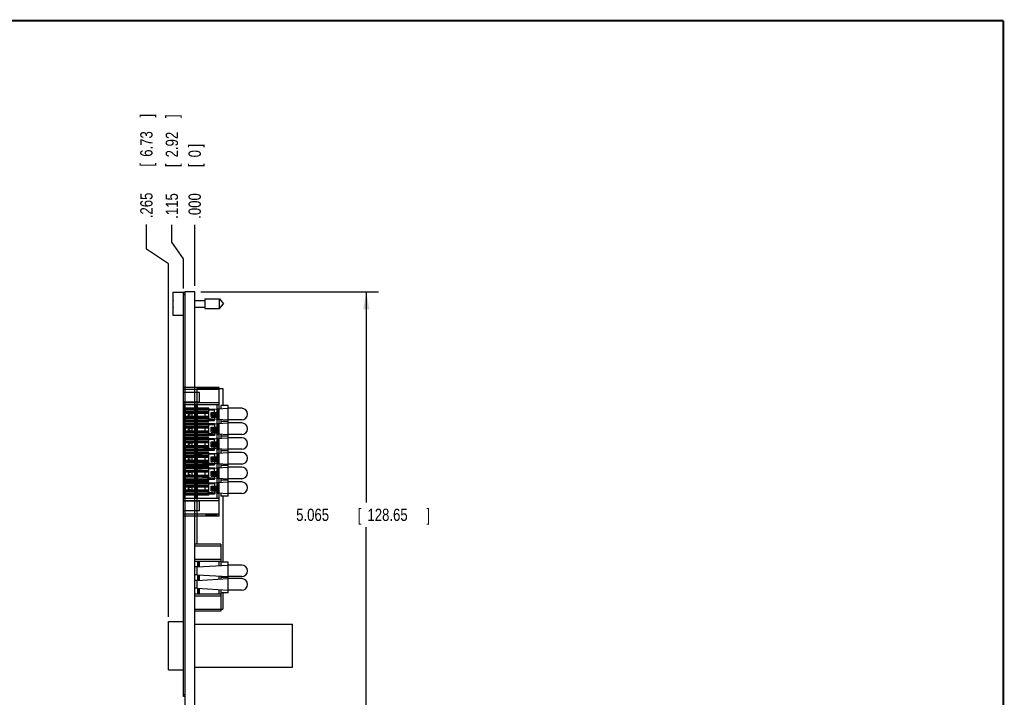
# Model space of a CAD drawing. Header units: inches. Extents: x 0.2 to 16.8, y 0.1 to 10.8.
# Tile 10 of 10: x 6.7 to 16.8, y 3.9 to 10.8. Entities that reach past the tile are written whole.
import ezdxf

# ---------------------------------------------------------------- set-up
doc = ezdxf.new("R2010")
doc.units = ezdxf.units.IN
doc.header["$LTSCALE"] = 0.935
doc.header["$MEASUREMENT"] = 0
doc.layers.get('0').update_dxf_attribs({"linetype": 'CONTINUOUS'})
doc.layers.add('DIMENSIONS', color=7, linetype='CONTINUOUS')
doc.styles.get("Standard").update_dxf_attribs({"font": 'txt', "width": 0.8})
doc.dimstyles.new('DIMSTYLE_1', dxfattribs={"dimtxt": 0.125, "dimasz": 0.18, "dimexe": 0.18, "dimexo": 0.0625, "dimgap": 0.09, "dimtad": 0, "dimtih": 1, "dimtoh": 1, "dimdec": 3, "dimzin": 4, "dimdsep": 46, "dimtxsty": 'STANDARD', "dimblk": '_FILLED', "dimblk1": '_FILLED', "dimblk2": '_FILLED', "dimcen": 0.09, "dimadec": 0, "dimazin": 0, "dimtp": 0.01, "dimtm": 0.01, "dimtfac": 1, "dimtdec": 3, "dimtofl": 0, "dimtmove": 0, "dimatfit": 3, "dimldrblk": '_FILLED', "dimfxl": 1, "dimtolj": 1, "dimtzin": 4, "dimarcsym": 0})
doc.dimstyles.new('DIMSTYLE_2', dxfattribs={"dimtxt": 0.125, "dimasz": 0.18, "dimexe": 0.18, "dimexo": 0.0625, "dimgap": 0.09, "dimtad": 0, "dimtih": 1, "dimtoh": 1, "dimdec": 3, "dimzin": 4, "dimdsep": 46, "dimtxsty": 'STANDARD', "dimblk": '_FILLED', "dimblk1": '_FILLED', "dimblk2": '_FILLED', "dimcen": 0.09, "dimadec": 0, "dimazin": 0, "dimtp": 0.01, "dimtm": 0.01, "dimtfac": 1, "dimtdec": 3, "dimtofl": 0, "dimtmove": 0, "dimatfit": 3, "dimldrblk": '_FILLED', "dimfxl": 1, "dimtolj": 1, "dimtzin": 4, "dimarcsym": 0})

# ---------------------------------------------------------------- blocks, each defined once
blk = doc.blocks.new('*D0')
at = {"layer": 'DIMENSIONS', "color": 2, "linetype": 'CONTINUOUS'}
for p, q in [((8.292, 8.503), (8.292, 8.679)), ((8.41, 8.334), (8.292, 8.503)), ((8.41, 8.031), (8.41, 8.334))]:
    blk.add_line(p, q, dxfattribs=at)
at = {"layer": 'DIMENSIONS', "color": 2, "linetype": 'CONTINUOUS', "width": 0.8}
for s, p in [(']', (8.355, 9.767)), ('2.92', (8.355, 9.367)), ('[', (8.355, 9.267)), ('.115', (8.355, 8.742))]:
    blk.add_text(s, height=0.125, rotation=90, dxfattribs=at).set_placement(p)
blk = doc.blocks.new('_FILLED')
at = {"color": 0, "linetype": 'BYBLOCK'}
blk.add_solid([(0, 0), (-1, 0.174), (-1, -0.174)], dxfattribs=at)
blk = doc.blocks.new('*D1')
at = {"layer": 'DIMENSIONS', "color": 2, "linetype": 'CONTINUOUS'}
for p, q in [((8.034, 8.433), (8.034, 8.685)), ((8.26, 8.284), (8.034, 8.433)), ((8.26, 4.691), (8.26, 8.284))]:
    blk.add_line(p, q, dxfattribs=at)
at = {"layer": 'DIMENSIONS', "color": 2, "linetype": 'CONTINUOUS', "width": 0.8}
for s, p in [(']', (8.096, 9.773)), ('6.73', (8.096, 9.373)), ('[', (8.096, 9.273)), ('.265', (8.096, 8.748))]:
    blk.add_text(s, height=0.125, rotation=90, dxfattribs=at).set_placement(p)
blk = doc.blocks.new('*D2')
at = {"layer": 'DIMENSIONS', "color": 2, "linetype": 'CONTINUOUS'}
blk.add_line((8.525, 8.061), (8.525, 8.679), dxfattribs=at)
at = {"layer": 'DIMENSIONS', "color": 2, "linetype": 'CONTINUOUS', "width": 0.8}
for s, p in [(']', (8.587, 9.467)), ('0', (8.587, 9.367)), ('[', (8.587, 9.267)), ('.000', (8.587, 8.742))]:
    blk.add_text(s, height=0.125, rotation=90, dxfattribs=at).set_placement(p)
blk = doc.blocks.new('*D3')
at = {"layer": 'DIMENSIONS', "color": 2, "linetype": 'CONTINUOUS'}
for p, q in [((8.587, 7.999), (10.395, 7.999)), ((10.27, 7.999), (10.27, 5.854)), ((10.27, 2.934), (10.27, 5.604)), ((8.487, 2.934), (10.395, 2.934))]:
    blk.add_line(p, q, dxfattribs=at)
at = {"layer": 'DIMENSIONS', "color": 2, "linetype": 'CONTINUOUS', "xscale": 0.18, "yscale": 0.18, "zscale": 0.18}
for p, rotation in [((10.27, 7.999), 90), ((10.27, 2.934), 270)]:
    blk.add_blockref('_FILLED', p, dxfattribs=dict(at, rotation=rotation))
at = {"layer": 'DIMENSIONS', "color": 2, "linetype": 'CONTINUOUS', "width": 0.8}
for s, p in [('5.065', (9.557, 5.666)), ('[', (10.182, 5.666)), ('128.65', (10.282, 5.666)), (']', (10.882, 5.666))]:
    blk.add_text(s, height=0.125, dxfattribs=at).set_placement(p)

msp = doc.modelspace()

# ---------------------------------------------------------------- linework, layer by layer
at = {"color": 7, "linetype": 'CONTINUOUS'}
for p, q in [((8.3049, 7.7582), (8.3049, 7.9952)), ((8.3049, 7.9952), (8.4249, 7.9952)), ((8.4099, 3.8787), (8.4099, 7.9887)), ((8.4249, 7.9887), (8.4099, 7.9887)), ((8.4249, 7.9687), (8.4099, 7.9687)), ((8.4249, 7.9987), (8.4249, 3.5557)), ((8.5249, 7.9987), (8.4249, 7.9987)), ((8.5249, 3.5528), (8.5249, 7.9987)), ((8.6286, 7.9259), (8.6286, 7.8275)), ((8.6286, 7.9259), (8.7767, 7.9259)), ((8.7767, 7.8275), (8.7767, 7.9259)), ((8.7767, 7.9259), (8.8179, 7.8767)), ((8.3049, 7.8905), (8.3028, 7.8905)), ((8.3028, 7.8629), (8.3049, 7.8629)), ((8.5249, 7.9117), (8.6286, 7.9117)), ((8.5249, 7.8416), (8.6286, 7.8416)), ((8.6286, 7.8275), (8.7767, 7.8275)), ((8.7767, 7.8275), (8.8179, 7.8767)), ((8.4099, 7.7582), (8.3049, 7.7582)), ((8.5501, 5.4301), (8.5501, 7.0143)), ((8.5501, 7.0143), (8.8121, 7.0143)), ((8.8121, 7.0143), (8.8121, 6.8423)), ((8.55, 6.7939), (8.8649, 6.8136)), ((8.7921, 6.8423), (8.7921, 6.809)), ((8.8649, 6.8423), (8.7921, 6.8423)), ((8.8649, 5.9167), (8.8649, 6.8423)), ((9.0027, 6.8136), (8.8649, 6.8136)), ((8.55, 6.7939), (8.5249, 6.7939)), ((8.55, 6.7151), (8.5249, 6.7151)), ((8.55, 6.7151), (8.8649, 6.6954)), ((8.7603, 6.7299), (8.7603, 6.7614)), ((8.55, 6.6439), (8.5249, 6.6439)), ((8.55, 6.6439), (8.8649, 6.6636)), ((8.7603, 6.5799), (8.7603, 6.6114)), ((8.7921, 6.7), (8.7921, 6.659)), ((8.8649, 6.6795), (8.7921, 6.6795)), ((9.0027, 6.6954), (8.8649, 6.6954)), ((9.0027, 6.6636), (8.8649, 6.6636)), ((8.55, 6.5651), (8.5249, 6.5651)), ((8.55, 6.5651), (8.8649, 6.5454)), ((8.55, 6.4939), (8.8649, 6.5136)), ((8.7921, 6.55), (8.7921, 6.509)), ((8.8649, 6.5295), (8.7921, 6.5295)), ((9.0027, 6.5454), (8.8649, 6.5454)), ((9.0027, 6.5136), (8.8649, 6.5136)), ((8.55, 6.4939), (8.5249, 6.4939)), ((8.55, 6.4151), (8.5249, 6.4151)), ((8.55, 6.4151), (8.8649, 6.3954)), ((8.7603, 6.4299), (8.7603, 6.4614)), ((8.55, 6.3439), (8.5249, 6.3439)), ((8.55, 6.3439), (8.8649, 6.3636)), ((8.7603, 6.2799), (8.7603, 6.3114)), ((8.7921, 6.4), (8.7921, 6.359)), ((8.8649, 6.3795), (8.7921, 6.3795)), ((9.0027, 6.3954), (8.8649, 6.3954)), ((9.0027, 6.3636), (8.8649, 6.3636)), ((8.55, 6.2651), (8.5249, 6.2651)), ((8.55, 6.2651), (8.8649, 6.2454)), ((8.55, 6.1939), (8.8649, 6.2136)), ((8.7921, 6.25), (8.7921, 6.209)), ((8.8649, 6.2295), (8.7921, 6.2295)), ((9.0027, 6.2454), (8.8649, 6.2454)), ((9.0027, 6.2136), (8.8649, 6.2136)), ((8.55, 6.1939), (8.5249, 6.1939)), ((8.55, 6.1151), (8.5249, 6.1151)), ((8.55, 6.1151), (8.8649, 6.0954)), ((8.7603, 6.1299), (8.7603, 6.1614)), ((8.55, 6.0439), (8.5249, 6.0439)), ((8.55, 6.0439), (8.8649, 6.0636)), ((8.7603, 5.9799), (8.7603, 6.0114)), ((8.7921, 6.1), (8.7921, 6.059)), ((8.8649, 6.0795), (8.7921, 6.0795)), ((9.0027, 6.0954), (8.8649, 6.0954)), ((9.0027, 6.0636), (8.8649, 6.0636)), ((8.55, 5.9651), (8.5249, 5.9651)), ((8.55, 5.9651), (8.8649, 5.9454)), ((8.7921, 5.95), (8.7921, 5.9167)), ((8.8649, 5.9167), (8.7921, 5.9167)), ((8.8121, 5.9167), (8.8121, 5.2463)), ((9.0027, 5.9454), (8.8649, 5.9454)), ((8.7921, 5.4301), (8.5249, 5.4301)), ((8.7921, 5.4104), (8.5249, 5.4104)), ((8.7921, 5.4301), (8.7921, 5.2129)), ((8.7921, 5.2746), (8.5249, 5.2746)), ((8.7921, 5.2549), (8.5249, 5.2549)), ((8.55, 5.1978), (8.8649, 5.2175)), ((8.5559, 5.1982), (8.5559, 5.2549)), ((8.5637, 5.1987), (8.5637, 5.2549)), ((8.5716, 5.2549), (8.5716, 5.1992)), ((8.7724, 5.2117), (8.7724, 5.2549)), ((8.8649, 5.2463), (8.7921, 5.2463)), ((8.8649, 4.9328), (8.8649, 5.2463)), ((9.0027, 5.2175), (8.8649, 5.2175)), ((8.55, 5.1978), (8.5249, 5.1978)), ((8.55, 5.1191), (8.5249, 5.1191)), ((8.55, 5.1191), (8.55, 5.1978)), ((8.55, 5.1191), (8.8649, 5.0994)), ((8.5559, 5.0604), (8.5559, 5.1187)), ((8.5637, 5.0609), (8.5637, 5.1182)), ((8.5716, 5.1177), (8.5716, 5.0614)), ((8.55, 5.06), (8.5249, 5.06)), ((8.55, 5.06), (8.8649, 5.0797)), ((8.55, 4.9813), (8.55, 5.06)), ((8.7724, 5.0739), (8.7724, 5.1052)), ((8.7921, 5.1039), (8.7921, 5.0751)), ((8.8649, 5.0895), (8.7921, 5.0895)), ((9.0027, 5.0994), (8.8649, 5.0994)), ((9.0027, 5.0797), (8.8649, 5.0797)), ((8.55, 4.9813), (8.5249, 4.9813)), ((8.5249, 4.9242), (8.7921, 4.9242)), ((8.55, 4.9813), (8.8649, 4.9616)), ((8.5559, 4.9242), (8.5559, 4.9809)), ((8.5637, 4.9242), (8.5637, 4.9804)), ((8.5716, 4.9799), (8.5716, 4.9242)), ((8.7724, 4.9242), (8.7724, 4.9674)), ((8.7921, 4.9661), (8.7921, 4.749)), ((8.8649, 4.9328), (8.7921, 4.9328)), ((8.8121, 4.9328), (8.8121, 4.7687)), ((9.0027, 4.9616), (8.8649, 4.9616)), ((8.5249, 4.9045), (8.7921, 4.9045)), ((8.5249, 4.7687), (8.8121, 4.7687)), ((8.7921, 4.749), (8.5249, 4.749)), ((8.2599, 4.6431), (8.4099, 4.6431)), ((8.2599, 4.151), (8.2599, 4.6431)), ((8.5249, 4.6155), (9.5198, 4.6155)), ((9.5198, 4.1785), (9.5198, 4.6155)), ((8.2599, 4.151), (8.4099, 4.151)), ((8.5249, 4.1785), (9.5198, 4.1785)), ((8.4099, 3.8987), (8.4249, 3.8987)), ((8.4249, 3.8787), (8.4099, 3.8787))]:
    msp.add_line(p, q, dxfattribs=at)
at = {"color": 6, "linetype": 'CONTINUOUS'}
for p, q in [((8.7721, 7.0252), (8.4099, 7.0252)), ((8.6697, 7.0252), (8.6697, 7.0212)), ((8.6992, 7.0212), (8.6697, 7.0212)), ((8.6992, 7.0252), (8.6992, 7.0212)), ((8.7721, 5.7161), (8.7721, 7.0252)), ((8.7721, 7.0055), (8.4099, 7.0055)), ((8.5752, 6.972), (8.4099, 6.972)), ((8.5752, 6.8736), (8.5752, 6.972)), ((8.5752, 6.8736), (8.4099, 6.8736)), ((8.7721, 6.8677), (8.4099, 6.8677)), ((8.7721, 6.848), (8.4099, 6.848)), ((8.6697, 6.8128), (8.4099, 6.8128)), ((8.4138, 6.848), (8.4138, 5.8933)), ((8.4296, 6.6785), (8.4296, 6.8128)), ((8.5359, 6.848), (8.5359, 5.8933)), ((8.5437, 5.8933), (8.5437, 6.848)), ((8.5516, 6.848), (8.5516, 5.8933)), ((8.6697, 6.6785), (8.6697, 6.8128)), ((8.7524, 5.8933), (8.7524, 6.848)), ((8.4099, 6.8043), (8.7248, 6.8043)), ((8.7248, 6.7951), (8.4099, 6.7951)), ((8.4099, 6.7693), (8.6697, 6.7693)), ((8.6697, 6.7614), (8.4099, 6.7614)), ((8.6697, 6.7299), (8.4099, 6.7299)), ((8.6697, 6.722), (8.4099, 6.722)), ((8.4296, 6.7811), (8.6697, 6.7811)), ((8.4571, 6.7508), (8.4965, 6.7614)), ((8.4571, 6.7508), (8.4571, 6.7404)), ((8.4965, 6.7299), (8.4571, 6.7404)), ((8.4965, 6.7614), (8.4965, 6.7299)), ((8.6304, 6.7141), (8.6304, 6.7653)), ((8.6697, 6.7653), (8.6304, 6.7653)), ((8.6697, 6.7141), (8.6304, 6.7141)), ((8.6933, 6.721), (8.6933, 6.7702)), ((8.6933, 6.7702), (8.7721, 6.7702)), ((8.6933, 6.721), (8.7721, 6.721)), ((8.7091, 6.7614), (8.7091, 6.7299)), ((8.7406, 6.7614), (8.7091, 6.7614)), ((8.7196, 6.7508), (8.7091, 6.7614)), ((8.7091, 6.7299), (8.7196, 6.7404)), ((8.7406, 6.7299), (8.7091, 6.7299)), ((8.7196, 6.7404), (8.7196, 6.7508)), ((8.7196, 6.7508), (8.73, 6.7508)), ((8.73, 6.7404), (8.7196, 6.7404)), ((8.7248, 6.687), (8.7248, 6.8043)), ((8.73, 6.7508), (8.7406, 6.7614)), ((8.73, 6.7508), (8.73, 6.7404)), ((8.7406, 6.7299), (8.73, 6.7404)), ((8.7406, 6.7614), (8.7406, 6.7299)), ((8.7603, 6.7614), (8.7603, 6.7968)), ((8.7721, 6.7968), (8.7603, 6.7968)), ((8.7603, 6.6945), (8.7603, 6.7299)), ((8.4099, 6.6962), (8.7248, 6.6962)), ((8.4099, 6.687), (8.7248, 6.687)), ((8.6697, 6.6785), (8.4099, 6.6785)), ((8.6697, 6.6628), (8.4099, 6.6628)), ((8.7248, 6.6543), (8.4099, 6.6543)), ((8.7248, 6.6451), (8.4099, 6.6451)), ((8.4099, 6.6193), (8.6697, 6.6193)), ((8.6697, 6.6114), (8.4099, 6.6114)), ((8.6697, 6.7102), (8.4296, 6.7102)), ((8.4296, 6.5285), (8.4296, 6.6628)), ((8.4296, 6.6311), (8.6697, 6.6311)), ((8.4571, 6.6008), (8.4965, 6.6114)), ((8.4965, 6.6114), (8.4965, 6.5799)), ((8.6304, 6.5641), (8.6304, 6.6271)), ((8.6697, 6.6271), (8.6304, 6.6271)), ((8.6697, 6.5285), (8.6697, 6.6628)), ((8.6933, 6.571), (8.6933, 6.6202)), ((8.6933, 6.6202), (8.7721, 6.6202)), ((8.7091, 6.6114), (8.7091, 6.5799)), ((8.7406, 6.6114), (8.7091, 6.6114)), ((8.7196, 6.6008), (8.7091, 6.6114)), ((8.7248, 6.6543), (8.7248, 6.537)), ((8.7406, 6.6114), (8.73, 6.6008)), ((8.7406, 6.6114), (8.7406, 6.5799)), ((8.7721, 6.6945), (8.7603, 6.6945)), ((8.7603, 6.6114), (8.7603, 6.6468)), ((8.7721, 6.6468), (8.7603, 6.6468)), ((8.6697, 6.5799), (8.4099, 6.5799)), ((8.6697, 6.572), (8.4099, 6.572)), ((8.4099, 6.5462), (8.7248, 6.5462)), ((8.7248, 6.537), (8.4099, 6.537)), ((8.6697, 6.5285), (8.4099, 6.5285)), ((8.6697, 6.5128), (8.4099, 6.5128)), ((8.6697, 6.5602), (8.4296, 6.5602)), ((8.4296, 6.3785), (8.4296, 6.5128)), ((8.4571, 6.6008), (8.4571, 6.5904)), ((8.4965, 6.5799), (8.4571, 6.5904)), ((8.6697, 6.5641), (8.6304, 6.5641)), ((8.6697, 6.3785), (8.6697, 6.5128)), ((8.6933, 6.571), (8.7721, 6.571)), ((8.7091, 6.5799), (8.7196, 6.5904)), ((8.7406, 6.5799), (8.7091, 6.5799)), ((8.7196, 6.5904), (8.7196, 6.6008)), ((8.7196, 6.6008), (8.73, 6.6008)), ((8.73, 6.5904), (8.7196, 6.5904)), ((8.73, 6.6008), (8.73, 6.5904)), ((8.7406, 6.5799), (8.73, 6.5904)), ((8.7603, 6.5445), (8.7603, 6.5799)), ((8.7721, 6.5445), (8.7603, 6.5445)), ((8.4099, 6.5043), (8.7248, 6.5043)), ((8.7248, 6.4951), (8.4099, 6.4951)), ((8.4099, 6.4693), (8.6697, 6.4693)), ((8.6697, 6.4614), (8.4099, 6.4614)), ((8.6697, 6.4299), (8.4099, 6.4299)), ((8.6697, 6.422), (8.4099, 6.422)), ((8.4296, 6.4811), (8.6697, 6.4811)), ((8.6697, 6.4102), (8.4296, 6.4102)), ((8.4571, 6.4508), (8.4965, 6.4614)), ((8.4571, 6.4508), (8.4571, 6.4404)), ((8.4965, 6.4299), (8.4571, 6.4404)), ((8.4965, 6.4614), (8.4965, 6.4299)), ((8.6304, 6.4141), (8.6304, 6.4771)), ((8.6697, 6.4771), (8.6304, 6.4771)), ((8.6697, 6.4141), (8.6304, 6.4141)), ((8.6933, 6.421), (8.6933, 6.4702)), ((8.6933, 6.4702), (8.7721, 6.4702)), ((8.6933, 6.421), (8.7721, 6.421)), ((8.7091, 6.4614), (8.7091, 6.4299)), ((8.7406, 6.4614), (8.7091, 6.4614)), ((8.7091, 6.4614), (8.7196, 6.4508)), ((8.7091, 6.4299), (8.7196, 6.4404)), ((8.7406, 6.4299), (8.7091, 6.4299)), ((8.7196, 6.4404), (8.7196, 6.4508)), ((8.7196, 6.4508), (8.73, 6.4508)), ((8.73, 6.4404), (8.7196, 6.4404)), ((8.7248, 6.387), (8.7248, 6.5043)), ((8.73, 6.4508), (8.7406, 6.4614)), ((8.73, 6.4508), (8.73, 6.4404)), ((8.7406, 6.4299), (8.73, 6.4404)), ((8.7406, 6.4614), (8.7406, 6.4299)), ((8.7603, 6.4614), (8.7603, 6.4968)), ((8.7721, 6.4968), (8.7603, 6.4968)), ((8.7603, 6.3945), (8.7603, 6.4299)), ((8.4099, 6.3962), (8.7248, 6.3962)), ((8.4099, 6.387), (8.7248, 6.387)), ((8.6697, 6.3785), (8.4099, 6.3785)), ((8.6697, 6.3628), (8.4099, 6.3628)), ((8.4099, 6.3543), (8.7248, 6.3543)), ((8.7248, 6.3451), (8.4099, 6.3451)), ((8.4099, 6.3193), (8.6697, 6.3193)), ((8.6697, 6.3114), (8.4099, 6.3114)), ((8.4296, 6.2285), (8.4296, 6.3628)), ((8.4296, 6.3311), (8.6697, 6.3311)), ((8.4965, 6.3114), (8.4571, 6.3008)), ((8.4965, 6.3114), (8.4965, 6.2799)), ((8.6304, 6.2641), (8.6304, 6.3271)), ((8.6697, 6.3271), (8.6304, 6.3271)), ((8.6697, 6.2285), (8.6697, 6.3628)), ((8.6933, 6.271), (8.6933, 6.3202)), ((8.6933, 6.3202), (8.7721, 6.3202)), ((8.7091, 6.3114), (8.7091, 6.2799)), ((8.7406, 6.3114), (8.7091, 6.3114)), ((8.7196, 6.3008), (8.7091, 6.3114)), ((8.7248, 6.3543), (8.7248, 6.237)), ((8.73, 6.3008), (8.7406, 6.3114)), ((8.7406, 6.3114), (8.7406, 6.2799)), ((8.7603, 6.3945), (8.7721, 6.3945)), ((8.7603, 6.3114), (8.7603, 6.3468)), ((8.7603, 6.3468), (8.7721, 6.3468)), ((8.6697, 6.2799), (8.4099, 6.2799)), ((8.6697, 6.272), (8.4099, 6.272)), ((8.4099, 6.2462), (8.7248, 6.2462)), ((8.4099, 6.237), (8.7248, 6.237)), ((8.6697, 6.2285), (8.4099, 6.2285)), ((8.6697, 6.2128), (8.4099, 6.2128)), ((8.6697, 6.2602), (8.4296, 6.2602)), ((8.4296, 6.0785), (8.4296, 6.2128)), ((8.4571, 6.3008), (8.4571, 6.2904)), ((8.4965, 6.2799), (8.4571, 6.2904)), ((8.6697, 6.2641), (8.6304, 6.2641)), ((8.6697, 6.0785), (8.6697, 6.2128)), ((8.6933, 6.271), (8.7721, 6.271)), ((8.7196, 6.2904), (8.7091, 6.2799)), ((8.7406, 6.2799), (8.7091, 6.2799)), ((8.7196, 6.2904), (8.7196, 6.3008)), ((8.7196, 6.3008), (8.73, 6.3008)), ((8.73, 6.2904), (8.7196, 6.2904)), ((8.73, 6.3008), (8.73, 6.2904)), ((8.7406, 6.2799), (8.73, 6.2904)), ((8.7603, 6.2445), (8.7603, 6.2799)), ((8.7721, 6.2445), (8.7603, 6.2445)), ((8.7248, 6.2043), (8.4099, 6.2043)), ((8.7248, 6.1951), (8.4099, 6.1951)), ((8.4099, 6.1693), (8.6697, 6.1693)), ((8.6697, 6.1614), (8.4099, 6.1614)), ((8.6697, 6.1299), (8.4099, 6.1299)), ((8.6697, 6.122), (8.4099, 6.122)), ((8.4296, 6.1811), (8.6697, 6.1811)), ((8.6697, 6.1102), (8.4296, 6.1102)), ((8.4965, 6.1614), (8.4571, 6.1508)), ((8.4571, 6.1508), (8.4571, 6.1404)), ((8.4965, 6.1299), (8.4571, 6.1404)), ((8.4965, 6.1614), (8.4965, 6.1299)), ((8.6304, 6.1141), (8.6304, 6.1771)), ((8.6697, 6.1771), (8.6304, 6.1771)), ((8.6697, 6.1141), (8.6304, 6.1141)), ((8.6933, 6.121), (8.6933, 6.1702)), ((8.6933, 6.1702), (8.7721, 6.1702)), ((8.6933, 6.121), (8.7721, 6.121)), ((8.7091, 6.1614), (8.7091, 6.1299)), ((8.7406, 6.1614), (8.7091, 6.1614)), ((8.7196, 6.1508), (8.7091, 6.1614)), ((8.7196, 6.1404), (8.7091, 6.1299)), ((8.7406, 6.1299), (8.7091, 6.1299)), ((8.7196, 6.1404), (8.7196, 6.1508)), ((8.7196, 6.1508), (8.73, 6.1508)), ((8.73, 6.1404), (8.7196, 6.1404)), ((8.7248, 6.087), (8.7248, 6.2043)), ((8.7406, 6.1614), (8.73, 6.1508)), ((8.73, 6.1508), (8.73, 6.1404)), ((8.73, 6.1404), (8.7406, 6.1299)), ((8.7406, 6.1614), (8.7406, 6.1299)), ((8.7603, 6.1614), (8.7603, 6.1968)), ((8.7603, 6.1968), (8.7721, 6.1968)), ((8.7603, 6.0945), (8.7603, 6.1299)), ((8.4099, 6.0962), (8.7248, 6.0962)), ((8.7248, 6.087), (8.4099, 6.087)), ((8.6697, 6.0785), (8.4099, 6.0785)), ((8.6697, 6.0628), (8.4099, 6.0628)), ((8.4099, 6.0543), (8.7248, 6.0543)), ((8.7248, 6.0451), (8.4099, 6.0451)), ((8.4099, 6.0193), (8.6697, 6.0193)), ((8.6697, 6.0114), (8.4099, 6.0114)), ((8.4296, 5.9285), (8.4296, 6.0628)), ((8.4296, 6.0311), (8.6697, 6.0311)), ((8.4965, 6.0114), (8.4571, 6.0008)), ((8.4965, 6.0114), (8.4965, 5.9799)), ((8.6304, 5.9641), (8.6304, 6.0271)), ((8.6697, 6.0271), (8.6304, 6.0271)), ((8.6697, 5.9285), (8.6697, 6.0628)), ((8.6933, 5.971), (8.6933, 6.0202)), ((8.6933, 6.0202), (8.7721, 6.0202)), ((8.7091, 6.0114), (8.7091, 5.9799)), ((8.7406, 6.0114), (8.7091, 6.0114)), ((8.7196, 6.0008), (8.7091, 6.0114)), ((8.7248, 6.0543), (8.7248, 5.937)), ((8.7406, 6.0114), (8.73, 6.0008)), ((8.7406, 6.0114), (8.7406, 5.9799)), ((8.7721, 6.0945), (8.7603, 6.0945)), ((8.7603, 6.0114), (8.7603, 6.0468)), ((8.7603, 6.0468), (8.7721, 6.0468)), ((8.6697, 5.9799), (8.4099, 5.9799)), ((8.6697, 5.972), (8.4099, 5.972)), ((8.4099, 5.9462), (8.7248, 5.9462)), ((8.7248, 5.937), (8.4099, 5.937)), ((8.6697, 5.9285), (8.4099, 5.9285)), ((8.6697, 5.9602), (8.4296, 5.9602)), ((8.4571, 6.0008), (8.4571, 5.9904)), ((8.4965, 5.9799), (8.4571, 5.9904)), ((8.6697, 5.9641), (8.6304, 5.9641)), ((8.6933, 5.971), (8.7721, 5.971)), ((8.7091, 5.9799), (8.7196, 5.9904)), ((8.7406, 5.9799), (8.7091, 5.9799)), ((8.7196, 5.9904), (8.7196, 6.0008)), ((8.7196, 6.0008), (8.73, 6.0008)), ((8.73, 5.9904), (8.7196, 5.9904)), ((8.73, 6.0008), (8.73, 5.9904)), ((8.73, 5.9904), (8.7406, 5.9799)), ((8.7603, 5.9445), (8.7603, 5.9799)), ((8.7721, 5.9445), (8.7603, 5.9445)), ((8.7721, 5.8933), (8.4099, 5.8933)), ((8.4099, 5.8736), (8.7721, 5.8736)), ((8.5752, 5.8677), (8.4099, 5.8677)), ((8.5752, 5.7693), (8.5752, 5.8677)), ((8.5752, 5.7693), (8.4099, 5.7693)), ((8.7721, 5.7358), (8.4099, 5.7358)), ((8.7721, 5.7161), (8.4099, 5.7161)), ((8.7524, 5.7201), (8.6343, 5.7201)), ((8.6343, 5.7201), (8.6343, 5.7161)), ((8.6426, 5.7201), (8.6426, 5.7161)), ((8.6477, 5.7201), (8.6477, 5.7161)), ((8.654, 5.7201), (8.654, 5.7161)), ((8.6732, 5.7201), (8.6732, 5.7161)), ((8.6806, 5.7201), (8.6806, 5.7161)), ((8.6822, 5.7201), (8.6822, 5.7161)), ((8.6833, 5.7201), (8.6833, 5.7161)), ((8.6868, 5.7201), (8.6868, 5.7161)), ((8.6955, 5.7201), (8.6955, 5.7161)), ((8.699, 5.7201), (8.699, 5.7161)), ((8.7002, 5.7201), (8.7002, 5.7161)), ((8.7092, 5.7201), (8.7092, 5.7161)), ((8.7397, 5.7201), (8.7397, 5.7161)), ((8.7441, 5.7201), (8.7441, 5.7161)), ((8.7524, 5.7201), (8.7524, 5.7161))]:
    msp.add_line(p, q, dxfattribs=at)
at = {"color": 7, "linetype": 'CONTINUOUS', "const_width": 0.02}
for points in [[(16.75, 10.7586), (0.25, 10.7586)], [(16.75, 0.2586), (16.75, 10.7586)]]:
    msp.add_lwpolyline(points, dxfattribs=at)
at = {"color": 6, "linetype": 'CONTINUOUS'}
for centre in [(8.7248, 6.7456), (8.7248, 6.5956), (8.7248, 6.4456), (8.7248, 6.2956), (8.7248, 6.1456), (8.7248, 5.9956)]:
    msp.add_circle(centre, 0.0236, dxfattribs=at)
at = {"color": 7, "linetype": 'CONTINUOUS'}
for centre, radius, start, end in [((8.6152, 7.8767), 0.3127, 173.04095, 177.47432), ((8.6152, 7.8767), 0.3127, 182.52568, 186.95905), ((9.0027, 6.7545), 0.0591, 270, 90), ((9.0027, 6.6045), 0.0591, 270, 90), ((9.0027, 6.4545), 0.0591, 270, 90), ((9.0027, 6.3045), 0.0591, 270, 90), ((9.0027, 6.1545), 0.0591, 270, 90), ((9.0027, 6.0045), 0.0591, 270, 90), ((9.0027, 5.1584), 0.0591, 270, 90), ((9.0027, 5.0206), 0.0591, 270, 90)]:
    msp.add_arc(centre, radius, start, end, dxfattribs=at)
at = {"color": 6, "linetype": 'CONTINUOUS'}
for points, knots in [([(8.4099, 6.7793), (8.4121, 6.7795), (8.4164, 6.7799), (8.423, 6.7805), (8.4274, 6.7809), (8.4296, 6.7811)], [0, 0, 0, 0, 0.3319296, 0.6652704, 1, 1, 1, 1]), ([(8.4296, 6.7102), (8.4274, 6.7104), (8.423, 6.7108), (8.4164, 6.7114), (8.4121, 6.7118), (8.4099, 6.712)], [0, 0, 0, 0, 0.3347296, 0.6680704, 1, 1, 1, 1]), ([(8.4099, 6.6293), (8.4121, 6.6295), (8.4164, 6.6299), (8.423, 6.6305), (8.4274, 6.6309), (8.4296, 6.6311)], [0, 0, 0, 0, 0.3319299, 0.6652706, 1, 1, 1, 1]), ([(8.4296, 6.5602), (8.4274, 6.5604), (8.423, 6.5608), (8.4164, 6.5614), (8.4121, 6.5618), (8.4099, 6.562)], [0, 0, 0, 0, 0.3347294, 0.6680701, 1, 1, 1, 1]), ([(8.4099, 6.4793), (8.4121, 6.4795), (8.4164, 6.4799), (8.423, 6.4805), (8.4274, 6.4809), (8.4296, 6.4811)], [0, 0, 0, 0, 0.3319296, 0.6652704, 1, 1, 1, 1]), ([(8.4296, 6.4102), (8.4274, 6.4104), (8.423, 6.4108), (8.4164, 6.4114), (8.4121, 6.4118), (8.4099, 6.412)], [0, 0, 0, 0, 0.3347294, 0.6680701, 1, 1, 1, 1]), ([(8.4099, 6.3293), (8.4121, 6.3295), (8.4164, 6.3299), (8.423, 6.3305), (8.4274, 6.3309), (8.4296, 6.3311)], [0, 0, 0, 0, 0.3319299, 0.6652706, 1, 1, 1, 1]), ([(8.4296, 6.2602), (8.4274, 6.2604), (8.423, 6.2608), (8.4164, 6.2614), (8.4121, 6.2618), (8.4099, 6.262)], [0, 0, 0, 0, 0.3347294, 0.6680701, 1, 1, 1, 1]), ([(8.4099, 6.1793), (8.4121, 6.1795), (8.4164, 6.1799), (8.423, 6.1805), (8.4274, 6.1809), (8.4296, 6.1811)], [0, 0, 0, 0, 0.3319299, 0.6652706, 1, 1, 1, 1]), ([(8.4296, 6.1102), (8.4274, 6.1104), (8.423, 6.1108), (8.4164, 6.1114), (8.4121, 6.1118), (8.4099, 6.112)], [0, 0, 0, 0, 0.3347294, 0.6680701, 1, 1, 1, 1]), ([(8.4099, 6.0293), (8.4121, 6.0295), (8.4164, 6.0299), (8.423, 6.0305), (8.4274, 6.0309), (8.4296, 6.0311)], [0, 0, 0, 0, 0.3319299, 0.6652706, 1, 1, 1, 1]), ([(8.4099, 5.962), (8.4121, 5.9618), (8.4164, 5.9614), (8.423, 5.9608), (8.4274, 5.9604), (8.4296, 5.9602)], [0, 0, 0, 0, 0.3333365, 0.6666699, 1, 1, 1, 1]), ([(8.7017, 5.7201), (8.702, 5.7198), (8.7024, 5.7191), (8.7022, 5.7181), (8.7024, 5.717), (8.702, 5.7164), (8.7017, 5.7161)], [0, 0, 0, 0, 0.2641546, 0.5, 0.7358454, 1, 1, 1, 1])]:
    msp.add_open_spline(points, degree=3, knots=knots, dxfattribs=at)

# ---------------------------------------------------------------- dimensions: what is measured, and where the dimension line sits
at = {"layer": 'DIMENSIONS', "color": 2, "linetype": 'CONTINUOUS'}
for feature_location, offset, dtype, origin, picture, middle in [((8.2599, 4.6915), (-0.2264, 3.9935), 0, (8.5249, 7.9987), '*D1', (8.0335, 9.31)), ((8.4098790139, 8.0311756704), (-0.1174301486, 0.6482488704), 0, (8.5248790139, 7.9986756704), '*D0', (8.2924488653, 9.3044245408)), ((8.5248790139, 8.0611756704), (0, 0.6182488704), 1, (8.5248790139, 7.9986756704), '*D2', (8.5248790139, 9.1544245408))]:
    dim = msp.add_ordinate_dim(feature_location=feature_location, offset=offset, dtype=dtype, origin=origin, dimstyle='DIMSTYLE_1', dxfattribs=at)
    dim.commit()
    dim.dimension.update_dxf_attribs({"geometry": picture, "text_midpoint": middle})
dim = msp.add_linear_dim(base=(10.2698, 2.9338), p1=(8.5874, 7.9987), p2=(8.4874, 2.9338), angle=270, dimstyle='DIMSTYLE_2', dxfattribs=at)
dim.commit()
dim.dimension.update_dxf_attribs({"geometry": '*D3', "text_midpoint": (10.2698, 5.7287), "dimtype": 160})

doc.saveas('drawing.dxf')
